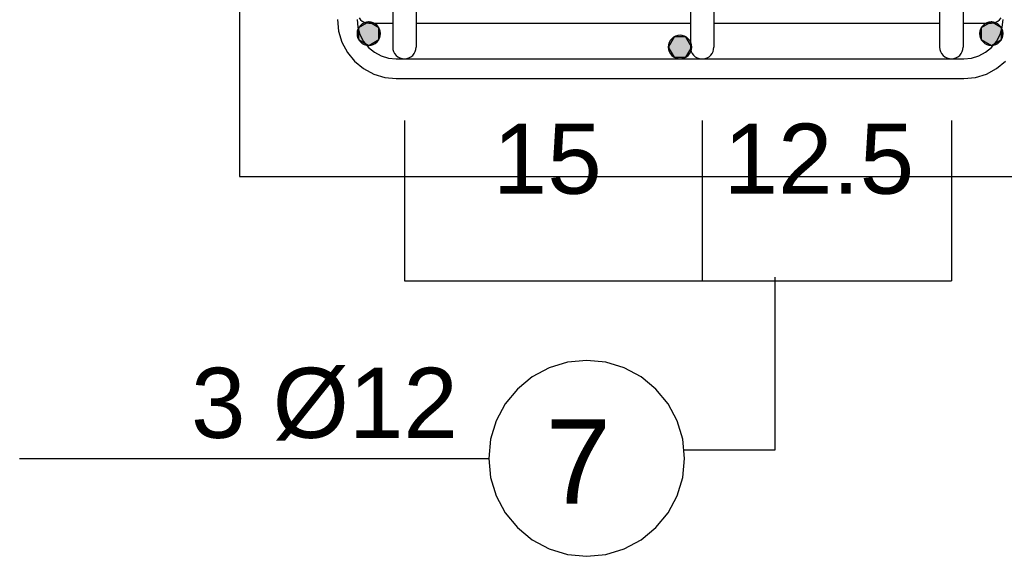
# Model space of a CAD drawing. Header units: millimetres. Extents: x -288865 to 11255, y 102926 to 380857.
# Tile 66 of 142: x -144174 to -143168, y 246524 to 247072. Entities that reach past the tile are written whole.
import ezdxf

# ---------------------------------------------------------------- set-up
doc = ezdxf.new("R2010")
doc.units = ezdxf.units.MM
doc.header["$MEASUREMENT"] = 0
doc.styles.add('ARIAL', font='arial.ttf')

# ---------------------------------------------------------------- blocks, each defined once
blk = doc.blocks.new('DwgObject-66210877-3474 - 1303')
at = {"linetype": 'Continuous'}
for points in [[(20951.1, 1288.2), (20940.7, 1306.2), (20951.1, 1312.2)], [(20942.6, 1291.7), (20941.1, 1306.9), (20942.6, 1308.7)], [(20944.4, 1290.2), (20942.6, 1308.7), (20944.4, 1310.2)], [(20942.6, 1291.7), (20942.6, 1308.7), (20944.4, 1290.2)], [(20946.5, 1289.1), (20944.4, 1310.2), (20946.5, 1311.3)], [(20944.4, 1290.2), (20944.4, 1310.2), (20946.5, 1289.1)], [(20948.7, 1288.5), (20946.5, 1311.3), (20948.7, 1312)], [(20946.5, 1289.1), (20946.5, 1311.3), (20948.7, 1288.5)], [(20951.1, 1288.2), (20948.7, 1312), (20951.1, 1312.2)], [(20948.7, 1288.5), (20948.7, 1312), (20951.1, 1288.2)], [(20951.1, 1288.2), (20951.1, 1312.2), (20961.5, 1294.2)], [(20961.5, 1294.2), (20951.1, 1312.2), (20961.5, 1306.2)], [(20951.1, 1288.2), (20951.1, 1312.2), (20953.4, 1288.5)], [(20953.4, 1288.5), (20951.1, 1312.2), (20953.4, 1312)], [(20953.4, 1288.5), (20953.4, 1312), (20955.7, 1289.1)], [(20955.7, 1289.1), (20953.4, 1312), (20955.7, 1311.3)], [(20955.7, 1289.1), (20955.7, 1311.3), (20957.7, 1290.2)], [(20957.7, 1290.2), (20955.7, 1311.3), (20957.7, 1310.2)], [(20957.7, 1290.2), (20957.7, 1310.2), (20959.5, 1291.7)], [(20959.5, 1291.7), (20957.7, 1310.2), (20959.5, 1308.7)], [(20959.5, 1291.7), (20959.5, 1308.7), (20961, 1293.6)], [(20961, 1293.6), (20959.5, 1308.7), (20961, 1306.9)], [(21587.1, 1288.2), (21576.7, 1306.2), (21587.1, 1312.2)], [(21578.6, 1291.7), (21577.1, 1306.9), (21578.6, 1308.7)], [(21580.4, 1290.2), (21578.6, 1308.7), (21580.4, 1310.2)], [(21578.6, 1291.7), (21578.6, 1308.7), (21580.4, 1290.2)], [(21582.5, 1289.1), (21580.4, 1310.2), (21582.5, 1311.3)], [(21580.4, 1290.2), (21580.4, 1310.2), (21582.5, 1289.1)], [(21584.7, 1288.5), (21582.5, 1311.3), (21584.7, 1312)], [(21582.5, 1289.1), (21582.5, 1311.3), (21584.7, 1288.5)], [(21587.1, 1288.2), (21584.7, 1312), (21587.1, 1312.2)], [(21584.7, 1288.5), (21584.7, 1312), (21587.1, 1288.2)], [(21587.1, 1288.2), (21587.1, 1312.2), (21597.5, 1294.2)], [(21597.5, 1294.2), (21587.1, 1312.2), (21597.5, 1306.2)], [(21587.1, 1288.2), (21587.1, 1312.2), (21589.4, 1288.5)], [(21589.4, 1288.5), (21587.1, 1312.2), (21589.4, 1312)], [(21589.4, 1288.5), (21589.4, 1312), (21591.7, 1289.1)], [(21591.7, 1289.1), (21589.4, 1312), (21591.7, 1311.3)], [(21591.7, 1289.1), (21591.7, 1311.3), (21593.7, 1290.2)], [(21593.7, 1290.2), (21591.7, 1311.3), (21593.7, 1310.2)], [(21593.7, 1290.2), (21593.7, 1310.2), (21595.5, 1291.7)], [(21595.5, 1291.7), (21593.7, 1310.2), (21595.5, 1308.7)], [(21595.5, 1291.7), (21595.5, 1308.7), (21597, 1293.6)], [(21597, 1293.6), (21595.5, 1308.7), (21597, 1306.9)], [(20939.3, 1297.9), (20939.1, 1300.2), (20939.3, 1302.6)], [(20940, 1295.6), (20939.3, 1302.6), (20940, 1304.8)], [(20939.3, 1297.9), (20939.3, 1302.6), (20940, 1295.6)], [(20941.1, 1293.6), (20940, 1304.8), (20941.1, 1306.9)], [(20940, 1295.6), (20940, 1304.8), (20941.1, 1293.6)], [(20940.7, 1294.2), (20940.7, 1306.2), (20951.1, 1288.2)], [(20941.1, 1293.6), (20941.1, 1306.9), (20942.6, 1291.7)], [(20961, 1293.6), (20961, 1306.9), (20962.1, 1295.6)], [(20962.1, 1295.6), (20961, 1306.9), (20962.1, 1304.8)], [(20962.1, 1295.6), (20962.1, 1304.8), (20962.8, 1297.9)], [(20962.8, 1297.9), (20962.1, 1304.8), (20962.8, 1302.6)], [(20962.8, 1297.9), (20962.8, 1302.6), (20963.1, 1300.2)], [(21266.7, 1274.7), (21264.5, 1297.6), (21266.7, 1298.3)], [(21269.1, 1274.5), (21266.7, 1298.3), (21269.1, 1298.5)], [(21266.7, 1274.7), (21266.7, 1298.3), (21269.1, 1274.5)], [(21269.1, 1274.5), (21269.1, 1298.5), (21271.4, 1274.7)], [(21271.4, 1274.7), (21269.1, 1298.5), (21271.4, 1298.3)], [(21271.4, 1274.7), (21271.4, 1298.3), (21273.7, 1275.4)], [(21273.7, 1275.4), (21271.4, 1298.3), (21273.7, 1297.6)], [(21575.3, 1297.9), (21575.1, 1300.2), (21575.3, 1302.6)], [(21576, 1295.6), (21575.3, 1302.6), (21576, 1304.8)], [(21575.3, 1297.9), (21575.3, 1302.6), (21576, 1295.6)], [(21577.1, 1293.6), (21576, 1304.8), (21577.1, 1306.9)], [(21576, 1295.6), (21576, 1304.8), (21577.1, 1293.6)], [(21576.7, 1294.2), (21576.7, 1306.2), (21587.1, 1288.2)], [(21577.1, 1293.6), (21577.1, 1306.9), (21578.6, 1291.7)], [(21597, 1293.6), (21597, 1306.9), (21598.1, 1295.6)], [(21598.1, 1295.6), (21597, 1306.9), (21598.1, 1304.8)], [(21598.1, 1295.6), (21598.1, 1304.8), (21598.8, 1297.9)], [(21598.8, 1297.9), (21598.1, 1304.8), (21598.8, 1302.6)], [(21598.8, 1297.9), (21598.8, 1302.6), (21599.1, 1300.2)], [(21263.1, 1276.1), (21257.1, 1286.5), (21263.1, 1296.9)], [(21257.3, 1284.1), (21257.1, 1286.5), (21257.3, 1288.8)], [(21258, 1281.9), (21257.3, 1288.8), (21258, 1291.1)], [(21257.3, 1284.1), (21257.3, 1288.8), (21258, 1281.9)], [(21259.1, 1279.8), (21258, 1291.1), (21259.1, 1293.1)], [(21258, 1281.9), (21258, 1291.1), (21259.1, 1279.8)], [(21260.6, 1278), (21259.1, 1293.1), (21260.6, 1295)], [(21259.1, 1279.8), (21259.1, 1293.1), (21260.6, 1278)], [(21262.4, 1276.5), (21260.6, 1295), (21262.4, 1296.5)], [(21260.6, 1278), (21260.6, 1295), (21262.4, 1276.5)], [(21264.5, 1275.4), (21262.4, 1296.5), (21264.5, 1297.6)], [(21262.4, 1276.5), (21262.4, 1296.5), (21264.5, 1275.4)], [(21263.1, 1276.1), (21263.1, 1296.9), (21275.1, 1276.1)], [(21275.1, 1276.1), (21263.1, 1296.9), (21275.1, 1296.9)], [(21264.5, 1275.4), (21264.5, 1297.6), (21266.7, 1274.7)], [(21273.7, 1275.4), (21273.7, 1297.6), (21275.7, 1276.5)], [(21275.7, 1276.5), (21273.7, 1297.6), (21275.7, 1296.5)], [(21275.1, 1276.1), (21275.1, 1296.9), (21281.1, 1286.5)], [(21275.7, 1276.5), (21275.7, 1296.5), (21277.5, 1278)], [(21277.5, 1278), (21275.7, 1296.5), (21277.5, 1295)], [(21277.5, 1278), (21277.5, 1295), (21279, 1279.8)], [(21279, 1279.8), (21277.5, 1295), (21279, 1293.1)], [(21279, 1279.8), (21279, 1293.1), (21280.1, 1281.9)], [(21280.1, 1281.9), (21279, 1293.1), (21280.1, 1291.1)], [(21280.1, 1281.9), (21280.1, 1291.1), (21280.8, 1284.1)], [(21280.8, 1284.1), (21280.1, 1291.1), (21280.8, 1288.8)], [(21280.8, 1284.1), (21280.8, 1288.8), (21281.1, 1286.5)]]:
    blk.add_hatch(color=5, dxfattribs=at).paths.add_polyline_path(points)
at = {"color": 2, "linetype": 'Continuous'}
for p, q in [((20819.1, 2054.5), (20819.1, 1154.5)), ((20819.1, 1154.5), (21719.1, 1154.5))]:
    blk.add_line(p, q, dxfattribs=at)
at = {"color": 5, "linetype": 'Continuous'}
for p, q in [((20975.5, 1346.5), (20975.5, 1286.5)), ((20999.5, 1346.5), (20999.5, 1286.5)), ((21279.6, 1346.4), (21279.6, 1286.4)), ((21303.6, 1346.4), (21303.6, 1286.4)), ((21534.3, 1346.5), (21534.3, 1286.5)), ((21558.3, 1346.5), (21558.3, 1286.5)), ((20919.1, 1314.5), (20920.2, 1302.8)), ((20939.1, 1314.5), (20939.8, 1306.7)), ((20951.1, 1312.2), (20940.7, 1306.2)), ((20941.1, 1316.3), (20942.6, 1314.4)), ((20942.6, 1308.7), (20941.1, 1306.9)), ((20942.6, 1314.4), (20944.4, 1312.9)), ((20944.4, 1310.2), (20942.6, 1308.7)), ((20944.4, 1312.9), (20946.5, 1311.8)), ((20946.5, 1311.3), (20944.4, 1310.2)), ((20948.7, 1312), (20946.5, 1311.3)), ((20946.5, 1311.8), (20948.7, 1311.1)), ((20951.1, 1312.2), (20948.7, 1312)), ((20948.7, 1311.1), (20951.1, 1310.9)), ((20961.5, 1306.2), (20951.1, 1312.2)), ((20953.4, 1312), (20951.1, 1312.2)), ((20951.1, 1310.9), (20975.2, 1310.9)), ((20955.7, 1311.3), (20953.4, 1312)), ((20957.7, 1310.2), (20955.7, 1311.3)), ((20959.5, 1308.7), (20957.7, 1310.2)), ((20961, 1306.9), (20959.5, 1308.7)), ((20999.4, 1310.9), (21011.1, 1310.9)), ((21011.1, 1310.9), (21279.6, 1310.9)), ((21303.6, 1310.9), (21527.1, 1310.9)), ((21527.1, 1310.9), (21534.4, 1310.9)), ((21558.4, 1310.9), (21587.1, 1310.9)), ((21587.1, 1312.2), (21576.7, 1306.2)), ((21578.6, 1308.7), (21577.1, 1306.9)), ((21580.4, 1310.2), (21578.6, 1308.7)), ((21582.5, 1311.3), (21580.4, 1310.2)), ((21584.7, 1312), (21582.5, 1311.3)), ((21587.1, 1312.2), (21584.7, 1312)), ((21597.5, 1306.2), (21587.1, 1312.2)), ((21589.4, 1312), (21587.1, 1312.2)), ((21587.1, 1310.9), (21589.4, 1311.1)), ((21591.7, 1311.3), (21589.4, 1312)), ((21589.4, 1311.1), (21591.7, 1311.8)), ((21591.7, 1311.8), (21593.7, 1312.9)), ((21593.7, 1310.2), (21591.7, 1311.3)), ((21593.7, 1312.9), (21595.5, 1314.4)), ((21595.5, 1308.7), (21593.7, 1310.2)), ((21595.5, 1314.4), (21597, 1316.3)), ((21597, 1306.9), (21595.5, 1308.7)), ((21598.3, 1306.7), (21599.1, 1314.5)), ((20920.2, 1302.8), (20923.6, 1291.5)), ((20939.3, 1302.6), (20939.1, 1300.2)), ((20939.1, 1300.2), (20939.3, 1297.9)), ((20940, 1304.8), (20939.3, 1302.6)), ((20939.3, 1297.9), (20940, 1295.6)), ((20939.8, 1306.7), (20942.1, 1299.2)), ((20941.1, 1306.9), (20940, 1304.8)), ((20940.7, 1306.2), (20940.7, 1294.2)), ((20942.1, 1299.2), (20945.8, 1292.3)), ((20962.1, 1304.8), (20961, 1306.9)), ((20961.5, 1294.2), (20961.5, 1306.2)), ((20962.8, 1302.6), (20962.1, 1304.8)), ((20962.1, 1295.6), (20962.8, 1297.9)), ((20963.1, 1300.2), (20962.8, 1302.6)), ((20962.8, 1297.9), (20963.1, 1300.2)), ((21266.7, 1298.3), (21264.5, 1297.6)), ((21269.1, 1298.5), (21266.7, 1298.3)), ((21271.4, 1298.3), (21269.1, 1298.5)), ((21273.7, 1297.6), (21271.4, 1298.3)), ((21575.3, 1302.6), (21575.1, 1300.2)), ((21575.1, 1300.2), (21575.3, 1297.9)), ((21576, 1304.8), (21575.3, 1302.6)), ((21575.3, 1297.9), (21576, 1295.6)), ((21577.1, 1306.9), (21576, 1304.8)), ((21576.7, 1306.2), (21576.7, 1294.2)), ((21592.3, 1292.3), (21596, 1299.2)), ((21596, 1299.2), (21598.3, 1306.7)), ((21598.1, 1304.8), (21597, 1306.9)), ((21597.5, 1294.2), (21597.5, 1306.2)), ((21598.8, 1302.6), (21598.1, 1304.8)), ((21598.1, 1295.6), (21598.8, 1297.9)), ((21599.1, 1300.2), (21598.8, 1302.6)), ((21598.8, 1297.9), (21599.1, 1300.2)), ((20923.6, 1291.5), (20929.2, 1281.1)), ((20940, 1295.6), (20941.1, 1293.6)), ((20940.7, 1294.2), (20951.1, 1288.2)), ((20941.1, 1293.6), (20942.6, 1291.7)), ((20942.6, 1291.7), (20944.4, 1290.2)), ((20944.4, 1290.2), (20946.5, 1289.1)), ((20945.8, 1292.3), (20950.8, 1286.2)), ((20946.5, 1289.1), (20948.7, 1288.5)), ((20948.7, 1288.5), (20951.1, 1288.2)), ((20951.1, 1288.2), (20961.5, 1294.2)), ((20951.1, 1288.2), (20953.4, 1288.5)), ((20953.4, 1288.5), (20955.7, 1289.1)), ((20955.7, 1289.1), (20957.7, 1290.2)), ((20957.7, 1290.2), (20959.5, 1291.7)), ((20959.5, 1291.7), (20961, 1293.6)), ((20961, 1293.6), (20962.1, 1295.6)), ((21263.1, 1296.9), (21257.1, 1286.5)), ((21257.3, 1288.8), (21257.1, 1286.5)), ((21258, 1291.1), (21257.3, 1288.8)), ((21259.1, 1293.1), (21258, 1291.1)), ((21260.6, 1295), (21259.1, 1293.1)), ((21262.4, 1296.5), (21260.6, 1295)), ((21264.5, 1297.6), (21262.4, 1296.5)), ((21275.1, 1296.9), (21263.1, 1296.9)), ((21275.7, 1296.5), (21273.7, 1297.6)), ((21281.1, 1286.5), (21275.1, 1296.9)), ((21277.5, 1295), (21275.7, 1296.5)), ((21279, 1293.1), (21277.5, 1295)), ((21280.1, 1291.1), (21279, 1293.1)), ((21280.8, 1288.8), (21280.1, 1291.1)), ((21281.1, 1286.5), (21280.8, 1288.8)), ((21576, 1295.6), (21577.1, 1293.6)), ((21576.7, 1294.2), (21587.1, 1288.2)), ((21577.1, 1293.6), (21578.6, 1291.7)), ((21578.6, 1291.7), (21580.4, 1290.2)), ((21580.4, 1290.2), (21582.5, 1289.1)), ((21582.5, 1289.1), (21584.7, 1288.5)), ((21584.7, 1288.5), (21587.1, 1288.2)), ((21587.1, 1288.2), (21597.5, 1294.2)), ((21587.1, 1288.2), (21589.4, 1288.5)), ((21587.3, 1286.2), (21592.3, 1292.3)), ((21589.4, 1288.5), (21591.7, 1289.1)), ((21591.7, 1289.1), (21593.7, 1290.2)), ((21593.7, 1290.2), (21595.5, 1291.7)), ((21595.5, 1291.7), (21597, 1293.6)), ((21597, 1293.6), (21598.1, 1295.6)), ((20929.2, 1281.1), (20936.6, 1272.1)), ((20950.8, 1286.2), (20956.8, 1281.2)), ((20956.8, 1281.2), (20963.8, 1277.5)), ((20963.8, 1277.5), (20971.3, 1275.3)), ((20975.5, 1286.5), (20975.7, 1284.1)), ((20975.7, 1284.1), (20976.4, 1281.9)), ((20976.4, 1281.9), (20977.5, 1279.8)), ((20977.5, 1279.8), (20979, 1278)), ((20979, 1278), (20980.8, 1276.5)), ((20994.2, 1276.5), (20996, 1278)), ((20996, 1278), (20997.5, 1279.8)), ((20997.5, 1279.8), (20998.6, 1281.9)), ((20998.6, 1281.9), (20999.3, 1284.1)), ((20999.3, 1284.1), (20999.5, 1286.5)), ((21257.1, 1286.5), (21263.1, 1276.1)), ((21257.1, 1286.5), (21257.3, 1284.1)), ((21257.3, 1284.1), (21258, 1281.9)), ((21258, 1281.9), (21259.1, 1279.8)), ((21259.1, 1279.8), (21260.6, 1278)), ((21260.6, 1278), (21262.4, 1276.5)), ((21275.1, 1276.1), (21281.1, 1286.5)), ((21275.7, 1276.5), (21277.5, 1278)), ((21277.5, 1278), (21279, 1279.8)), ((21279, 1279.8), (21280.1, 1281.9)), ((21279.6, 1286.4), (21279.9, 1284.1)), ((21279.9, 1284.1), (21280.5, 1282)), ((21280.1, 1281.9), (21280.8, 1284.1)), ((21280.5, 1282), (21281.5, 1280)), ((21280.8, 1284.1), (21281.1, 1286.5)), ((21281.5, 1280), (21282.8, 1278.2)), ((21282.8, 1278.2), (21284.5, 1276.7)), ((21298.8, 1276.7), (21300.5, 1278.2)), ((21300.5, 1278.2), (21301.8, 1280)), ((21301.8, 1280), (21302.8, 1282)), ((21302.8, 1282), (21303.4, 1284.1)), ((21303.4, 1284.1), (21303.6, 1286.4)), ((21534.3, 1286.5), (21534.5, 1284.1)), ((21534.5, 1284.1), (21535.2, 1281.9)), ((21535.2, 1281.9), (21536.3, 1279.8)), ((21536.3, 1279.8), (21537.8, 1278)), ((21537.8, 1278), (21539.6, 1276.5)), ((21553, 1276.5), (21554.8, 1278)), ((21554.8, 1278), (21556.3, 1279.8)), ((21556.3, 1279.8), (21557.4, 1281.9)), ((21557.4, 1281.9), (21558.1, 1284.1)), ((21558.1, 1284.1), (21558.3, 1286.5)), ((21566.9, 1275.3), (21574.4, 1277.5)), ((21574.4, 1277.5), (21581.3, 1281.2)), ((21581.3, 1281.2), (21587.3, 1286.2)), ((20936.6, 1272.1), (20945.7, 1264.6)), ((20971.3, 1275.3), (20979.1, 1274.5)), ((20979.1, 1274.5), (21559.1, 1274.5)), ((20980.8, 1276.5), (20982.9, 1275.4)), ((20982.9, 1275.4), (20985.2, 1274.7)), ((20985.2, 1274.7), (20987.5, 1274.5)), ((20987.5, 1274.5), (20989.8, 1274.7)), ((20989.8, 1274.7), (20992.1, 1275.4)), ((20992.1, 1275.4), (20994.2, 1276.5)), ((21262.4, 1276.5), (21264.5, 1275.4)), ((21263.1, 1276.1), (21275.1, 1276.1)), ((21264.5, 1275.4), (21266.7, 1274.7)), ((21266.7, 1274.7), (21269.1, 1274.5)), ((21269.1, 1274.5), (21271.4, 1274.7)), ((21271.4, 1274.7), (21273.7, 1275.4)), ((21273.7, 1275.4), (21275.7, 1276.5)), ((21284.5, 1276.7), (21286.4, 1275.6)), ((21286.4, 1275.6), (21288.5, 1274.8)), ((21288.5, 1274.8), (21290.7, 1274.4)), ((21292.6, 1274.4), (21294.8, 1274.8)), ((21294.8, 1274.8), (21296.9, 1275.6)), ((21296.9, 1275.6), (21298.8, 1276.7)), ((21539.6, 1276.5), (21541.7, 1275.4)), ((21541.7, 1275.4), (21544, 1274.7)), ((21544, 1274.7), (21546.3, 1274.5)), ((21546.3, 1274.5), (21548.7, 1274.7)), ((21548.7, 1274.7), (21550.9, 1275.4)), ((21550.9, 1275.4), (21553, 1276.5)), ((21559.1, 1274.5), (21566.9, 1275.3)), ((21592.4, 1264.6), (21601.5, 1272.1)), ((20945.7, 1264.6), (20956.1, 1259)), ((20956.1, 1259), (20967.4, 1255.6)), ((21570.8, 1255.6), (21582, 1259)), ((21582, 1259), (21592.4, 1264.6)), ((20967.4, 1255.6), (20979.1, 1254.5)), ((20979.1, 1254.5), (21559.1, 1254.5)), ((21559.1, 1254.5), (21570.8, 1255.6)), ((21365.9, 1051.6), (21365.9, 874.9)), ((21173.7, 966.5), (21154.2, 964.6)), ((21193.2, 964.6), (21173.7, 966.5)), ((21135.4, 958.9), (21118.1, 949.7)), ((21154.2, 964.6), (21135.4, 958.9)), ((21212, 958.9), (21193.2, 964.6)), ((21229.2, 949.7), (21212, 958.9)), ((21118.1, 949.7), (21103, 937.2)), ((21244.4, 937.2), (21229.2, 949.7)), ((21103, 937.2), (21090.5, 922.1)), ((21256.8, 922.1), (21244.4, 937.2)), ((21090.5, 922.1), (21081.3, 904.8)), ((21266.1, 904.8), (21256.8, 922.1)), ((21081.3, 904.8), (21075.6, 886)), ((21271.8, 886), (21266.1, 904.8)), ((21075.6, 886), (21073.7, 866.5)), ((21273.7, 866.5), (21271.8, 886)), ((20594.4, 866.5), (21073.7, 866.5)), ((21073.7, 866.5), (21075.6, 847)), ((21271.8, 847), (21273.7, 866.5)), ((21365.9, 874.9), (21273.7, 874.9)), ((21075.6, 847), (21081.3, 828.2)), ((21266.1, 828.2), (21271.8, 847)), ((21081.3, 828.2), (21090.5, 811)), ((21256.8, 811), (21266.1, 828.2)), ((21090.5, 811), (21103, 795.8)), ((21244.4, 795.8), (21256.8, 811)), ((21103, 795.8), (21118.1, 783.4)), ((21229.2, 783.4), (21244.4, 795.8)), ((21118.1, 783.4), (21135.4, 774.1)), ((21212, 774.1), (21229.2, 783.4)), ((21135.4, 774.1), (21154.2, 768.4)), ((21154.2, 768.4), (21173.7, 766.5)), ((21173.7, 766.5), (21193.2, 768.4)), ((21193.2, 768.4), (21212, 774.1))]:
    blk.add_line(p, q, dxfattribs=at)
at = {"color": 6, "linetype": 'Continuous'}
for p, q in [((20987.5, 1211.5), (20987.5, 1047.8)), ((21291.6, 1211.4), (21291.6, 1047.8)), ((21291.6, 1211.4), (21291.6, 1047.8)), ((21546.3, 1211.5), (21546.3, 1047.8)), ((20987.5, 1047.8), (21291.6, 1047.8)), ((21291.6, 1047.8), (21546.3, 1047.8))]:
    blk.add_line(p, q, dxfattribs=at)
at = {"color": 6, "linetype": 'Continuous', "style": 'ARIAL'}
for s, p in [('15', (21077.8, 1136.7)), ('12.5', (21313.5, 1136.7))]:
    blk.add_text(s, height=71.63, dxfattribs=at).set_placement(p)
at = {"color": 5, "linetype": 'Continuous', "style": 'ARIAL'}
for s, height, p in [('3 Ø12', 71.63, (20769.5, 887.4)), ('7', 86, (21131.7, 820.3))]:
    blk.add_text(s, height=height, dxfattribs=at).set_placement(p)

msp = doc.modelspace()

# ---------------------------------------------------------------- block references
msp.add_blockref('DwgObject-66210877-3474 - 1303', (-164768.1, 245757.8))

doc.saveas('drawing.dxf')
